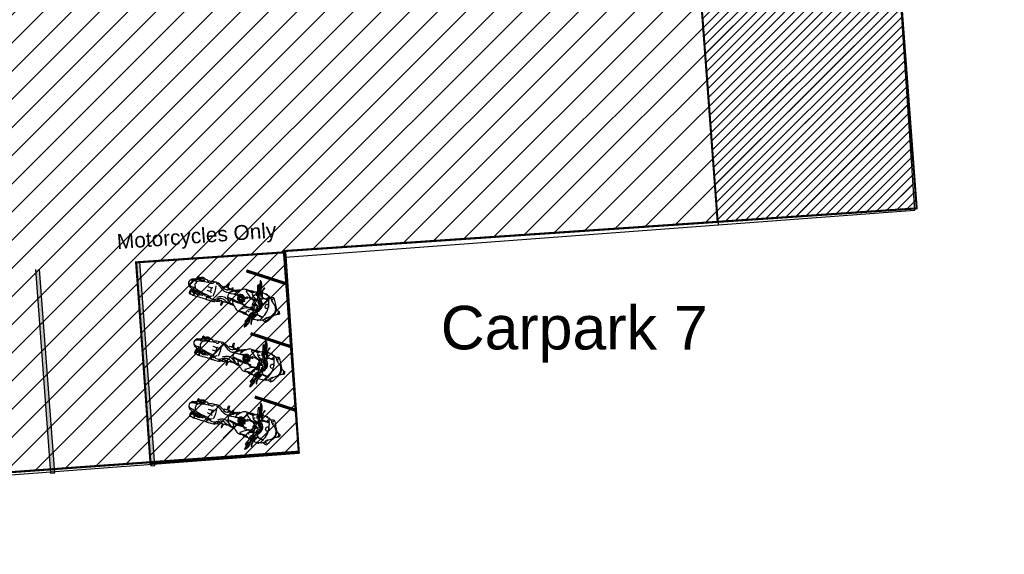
# Model space of a CAD drawing. Header units: millimetres. Extents: x 573132 to 957048, y 21042 to 318066.
# Tile 222 of 256: x 842004 to 865549, y 151289 to 164074. Entities that reach past the tile are written whole.
import ezdxf

# ---------------------------------------------------------------- set-up
doc = ezdxf.new("R2010")
doc.units = ezdxf.units.MM
doc.header["$LTSCALE"] = 2000
doc.linetypes.add('HIDDEN', pattern=[0.375, 0.25, -0.125])
for name, color, linetype in [('_NIBSC_A_parking-bays', 7, 'Continuous'), ('_NIBSC_FM trees 3metre zone', 210, 'Continuous'), ('EV points', 7, 'Continuous'), ('L1', 7, 'Continuous'), ('Motorbikes', 7, 'Continuous'), ('Parking bay info', 7, 'Continuous')]:
    doc.layers.add(name, color=color, linetype=linetype)
doc.styles.get("Standard").update_dxf_attribs({"font": 'arial.ttf'})

# ---------------------------------------------------------------- blocks, each defined once
blk = doc.blocks.new('14')
at = {"color": 0}
for p, q in [((1674, 5426), (1644, 5553)), ((1660, 5555), (1688, 5438)), ((1711, 5442), (1714, 5442)), ((1647, 5191), (1647, 5160)), ((2213, 5211), (2232, 5211)), ((864, 5013), (864, 4909)), ((882, 4904), (902, 5013)), ((1631, 5175), (1662, 5175)), ((1724, 5029), (1734, 5049)), ((1734, 5049), (1747, 5042)), ((1747, 5042), (1736, 5021)), ((2221, 5134), (2230, 5134)), ((864, 4909), (882, 4904)), ((1567, 4765), (1606, 4877))]:
    blk.add_line(p, q, dxfattribs=at)
for points in [[(873, 5352), (873, 5452), (873, 5457), (889, 5459), (892, 5456)], [(892, 5456), (897, 5390), (902, 5352)], [(995, 5345), (998, 5347), (999, 5350), (999, 5352), (999, 5393), (1002, 5396), (1012, 5395), (1014, 5393), (1014, 5350), (1015, 5349), (1018, 5347)], [(999, 5360), (1014, 5360)], [(1261, 5228), (1240, 5228), (1240, 5189), (1261, 5189)], [(1292, 5224), (1307, 5224), (1307, 5194), (1292, 5194)]]:
    blk.add_lwpolyline(points, dxfattribs=at)
blk.add_lwpolyline([(1628, 5455), (1634, 5448), (1643, 5449), (1647, 5458), (1641, 5466), (1631, 5464)], close=True, dxfattribs=at)
for centre, radius in [((1214, 5238), 3.14), ((1214, 5178), 3.14), ((1269, 5270), 3.14), ((1320, 5239), 3.14), ((1321, 5177), 3.14), ((1372, 5177), 7.57), ((1584, 5251), 5.33), ((1647, 5175), 29.8), ((1647, 5175), 24.6), ((1647, 5175), 15.5), ((1730, 5175), 27.2), ((1734, 5360), 24.2), ((1267, 5148), 3.14), ((1583, 5098), 5.56), ((1639, 4962), 4.27), ((1727, 4985), 36.9), ((1727, 4985), 32.5)]:
    blk.add_circle(centre, radius, dxfattribs=at)
for centre, radius, start, end in [((1591, 5598), 54.2, 90.1486, 131.2311), ((1588, 5747), 12.6, 76.9625, 133.3868), ((1675, 5753), 95.6, 177.6746, 194.0403), ((3589, 6093), 2039, 190.2718, 194.7386), ((1563, 5722), 46.8, 26.1471, 53.2377), ((1301, 5530), 314, 15.2934, 22.9313), ((1440, 5594), 222, 21.9863, 42.1105), ((6058, 6532), 4522, 190.0537, 192.2222), ((1372, 5566), 297, 4.5948, 21.9863), ((1447, 5102), 382, 114.5076, 155.2879), ((1335, 5005), 448, 84.7908, 96.0044), ((1347, 5419), 11, 114.2904, 184.1478), ((1397, 5457), 72.5, 213.0537, 237.8309), ((1371, 5366), 69.1, 91.9168, 114.2904), ((1384, 4980), 455, 76.2084, 91.9168), ((1297, 4726), 729, 74.7638, 83.8355), ((1529, 5147), 319, 107.8146, 110.8105), ((1449, 5440), 20.9, 97.0429, 148.9421), ((1499, 5016), 440, 84.8134, 98.8833), ((1505, 4839), 625, 88.0793, 95.4117), ((1494, 5449), 20.9, 254.7638, 287.4387), ((1618, 5444), 127, 189.7947, 210.259), ((1851, 4931), 609, 113.6164, 125.0784), ((1494, 4514), 950, 86.5172, 88.0793), ((1795, 5681), 243, 189.9566, 201.0481), ((1604, 5561), 52.1, 90.1283, 136.657), ((1574, 5602), 10.9, 234.7824, 267.0461), ((1616, 5540), 66.4, 98.1084, 129.6513), ((1570, 5588), 5.05, 321.4841, 42.3516), ((-498, 4808), 2212, 17.5111, 20.5922), ((1684, 5382), 109, 135.7741, 147.5345), ((1684, 5460), 94.4, 191.7094, 204.4724), ((1618, 5413), 21.7, 157.8407, 222.4174), ((1604, 5460), 5.68, 121.2258, 247.2453), ((1652, 5415), 70.8, 83.1828, 135.2531), ((1670, 5375), 106, 94.6554, 127.6264), ((1696, 5306), 204, 115.8342, 115.967), ((-4149, 3528), 6118, 18.6957, 19.772), ((1709, 5470), 98.9, 184.6707, 206.3764), ((1626, 5634), 60.8, 261.4822, 312.5791), ((2801, 6011), 1318, 206.3764, 207.5485), ((1639, 5572), 6.47, 161.6447, 240.8618), ((1642, 5597), 31.6, 259.4558, 308.2353), ((1614, 5545), 31.1, 16.4514, 44.5372), ((1696, 5306), 204, 101.4997, 105.5113), ((1674, 5405), 19.8, 106.4649, 176.428), ((1649, 5574), 12.7, 353.8099, 43.7023), ((1681, 5562), 21.8, 151.4397, 198.9603), ((1684, 5369), 56.5, 100.2341, 106.4649), ((1696, 5306), 204, 90.04, 96.9025), ((1716, 5513), 20.8, 170.6502, 214.5723), ((2700, 5355), 1017, 166.2045, 170.8866), ((1754, 5527), 60.3, 204.8385, 225.2666), ((2024, 5515), 314, 165.1662, 179.3535), ((1944, 5546), 236, 186.7824, 188.14), ((1657, 5436), 54.8, 340.7211, 6.1806), ((1731, 5519), 21.1, 195.6007, 226.3492), ((1677, 5466), 38.6, 16.8748, 28.1788), ((1835, 5571), 126, 162.6198, 167.6224), ((1676, 4995), 515, 78.3895, 86.0585), ((1584, 5459), 132, 352.3192, 7.6808), ((1747, 5598), 33.7, 141.6885, 162.6198), ((1666, 5455), 69.6, 16.0634, 43.8852), ((1741, 5590), 21.5, 123.0455, 165.1662), ((1865, 5365), 292, 117.2992, 119.6295), ((1489, 5977), 441, 303.0455, 304.1886), ((1733, 5620), 5.75, 57.3081, 112.2061), ((1627, 5444), 110, 357.1693, 16.0634), ((1707, 5611), 32.6, 13.4717, 24.4849), ((1733, 5617), 5.41, 304.1886, 13.4717), ((1747, 5438), 10.2, 175.2553, 219.2021), ((1666, 5315), 138, 53.8773, 57.8262), ((1624, 5383), 130, 355.9181, 19.153), ((1402, 3727), 1812, 74.532, 77.9581), ((1827, 5489), 18.5, 113.0025, 166.8905), ((1831, 5479), 28.8, 66.9975, 113.0025), ((1867, 5498), 30.8, 161.479, 202.083), ((1827, 5488), 23.4, 347.7189, 49.4779), ((1606, 5561), 301, 327.6409, 339.2087), ((1893, 5471), 8.75, 147.682, 194.1253), ((7074, 7536), 5586, 201.7188, 202.3578), ((1899, 5468), 15.3, 111.4124, 147.682), ((1896, 5473), 9.26, 71.4502, 111.4124), ((1881, 5428), 56.6, 46.6447, 71.4502), ((1982, 5535), 89.7, 226.6447, 248.1932), ((2135, 4858), 632, 100.5617, 108.3316), ((1937, 5423), 30.7, 34.5119, 68.1932), ((1782, 5316), 219, 30.2059, 34.5119), ((1740, 5292), 268, 24.8389, 30.2059), ((1973, 5271), 155, 82.3109, 90.7997), ((1996, 5430), 5.08, 246.0867, 325.3178), ((1944, 5466), 68.4, 325.3178, 1.2365), ((2006, 5470), 7.36, 338.6102, 71.7951), ((1867, 5311), 226, 38.3664, 47.9626), ((1739, 5210), 389, 19.6874, 38.3664), ((43, 5183), 78.6, 138.5451, 220.7158), ((36, 5202), 65.2, 130.9604, 144.9159), ((-16, 5237), 2.61, 135.2778, 275.1472), ((124, 4907), 356, 105.2681, 113.0504), ((22, 5221), 41.7, 118.0313, 133.9821), ((-3, 5267), 10.3, 298.4146, 340.5296), ((56, 5246), 52.2, 143.3043, 160.5296), ((29, 5267), 17.6, 116.244, 143.3043), ((-130, 5854), 591, 284.8144, 292.2225), ((144, 4834), 432, 96.1558, 105.2681), ((40, 5438), 142, 292.2225, 310.3202), ((105, 5296), 33, 256.4047, 275.9733), ((428, 5052), 386, 141.4354, 146.8907), ((142, 4825), 439, 88.7124, 94.3919), ((256, 5338), 136, 161.5726, 186.6396), ((323, 5149), 201, 143.6412, 170.1579), ((323, 5218), 201, 189.8421, 216.3588), ((136, 5378), 9.15, 73.3555, 161.5726), ((234, 5207), 138, 120.8547, 141.4354), ((354, 5067), 345, 108.0354, 130.3202), ((491, 5314), 360, 168.3367, 177.41), ((140, 5350), 36, 46.4226, 92.2495), ((152, 5259), 4.47, 23.3599, 88.7124), ((181, 5254), 24.7, 96.0991, 143.6412), ((488, 4782), 632, 112.9636, 120.8547), ((143, 5356), 29.6, 8.3408, 44.4704), ((-391, 10655), 5357, 276.0032, 277.5316), ((579, 3825), 1507, 93.9083, 105.4033), ((200, 5283), 10.3, 125.5402, 188.8365), ((211, 5269), 24.8, 129.2329, 150.1113), ((553, 4519), 852, 110.0012, 114.9453), ((210, 5270), 23.2, 102.7538, 129.2329), ((-26, 6311), 1044, 282.7538, 286.9342), ((264, 5312), 56.7, 78.8942, 112.9636), ((263, 5354), 43.8, 88.8826, 110.5223), ((328, 5137), 193, 102.7208, 110.0012), ((261, 5270), 127, 77.4924, 88.8826), ((268, 5333), 35.1, 58.8723, 78.8942), ((233, 5418), 115, 293.4544, 316.5817), ((114, 6083), 776, 282.7208, 283.8511), ((232, 5261), 116, 42.6685, 62.2047), ((218, 5187), 219, 61.1287, 71.2448), ((292, 5364), 35.2, 283.8511, 315.8016), ((336, 5396), 20.8, 234.8811, 275.8178), ((351, 5253), 123, 77.447, 95.8178), ((379, 5367), 6.44, 16.2246, 102.2497), ((348, 5358), 38.6, 348.3689, 16.2246), ((389, 5406), 55.7, 266.4928, 297.325), ((467, 5258), 111, 105.1132, 117.9514), ((573, 4865), 518, 96.7177, 105.1132), ((496, 4595), 631, 86.4556, 95.0128), ((467, 5467), 138, 273.9083, 289.6684), ((548, 5074), 308, 86.4918, 96.7177), ((499, 5374), 40.4, 289.6684, 323.2458), ((655, 5183), 127, 160.5506, 199.3551), ((621, 5284), 111, 115.7933, 143.2458), ((599, 5153), 96.7, 113.6367, 131.4749), ((593, 5341), 47.5, 92.7951, 115.7933), ((607, 5052), 337, 82.371, 92.7951), ((624, 5258), 101, 54.2816, 104.4883), ((89, 5168), 549, 347.9178, 15.2807), ((631, 5229), 159, 60.5947, 82.371), ((1185, 6020), 845, 233.5775, 244.3539), ((2188, 7991), 3012, 240.5947, 242.4683), ((820, 5289), 62.7, 92.1912, 120.6764), ((880, 5482), 183, 242.4683, 260.3157), ((862, 4212), 1140, 89.4076, 92.1912), ((895, 5418), 176, 244.3539, 272.692), ((868, 5414), 114, 260.3157, 292.9201), ((271, 11375), 6073, 275.8754, 276.7463), ((862, 4212), 1140, 87.4921, 87.9429), ((899, 5347), 105, 272.692, 310.4812), ((803, 2870), 2484, 86.0006, 87.4921), ((1045, 4996), 340, 103.1881, 112.9201), ((1538, 5104), 588, 168.9221, 172.2962), ((1062, 5177), 106, 176.5019, 195.4441), ((1047, 5200), 87.1, 139.9741, 168.9221), ((1027, 5074), 260, 93.3235, 103.1881), ((1462, 4687), 763, 125.7655, 130.4812), ((1223, 3593), 1662, 91.5788, 98.8413), ((985, 5357), 13.4, 228.3717, 272.5703), ((1160, 5105), 235, 129.3531, 139.9741), ((967, 5750), 406, 272.5703, 277.8142), ((693, 5675), 502, 309.3531, 316.2024), ((932, 6698), 1367, 273.3235, 274.556), ((2577, 3138), 2671, 124.774, 125.7655), ((1403, 2575), 2798, 94.8236, 97.8142), ((1043, 5314), 21.3, 57.8925, 94.556), ((1053, 5329), 2.8, 319.0864, 74.5547), ((1018, 6005), 676, 273.2369, 281.1983), ((9671, -298353), 303736, 91.60206, 91.61711), ((1120, 5363), 10.1, 143.7566, 209.881), ((1121, 5363), 11.2, 89.3541, 143.7566), ((1122, 5447), 73.2, 269.3541, 298.0028), ((1209, 5283), 113, 93.916, 118.0028), ((1176, 5291), 36.2, 271.2831, 297.2952), ((1179, 5287), 23.1, 271.6021, 295.5273), ((1287, 5175), 135, 108.2755, 137.106), ((1272, 5185), 108, 97.6709, 137.3661), ((1267, 5209), 43.5, 112.1443, 251.8591), ((1267, 5204), 101, 69.2816, 102.4603), ((1267, 5198), 94.7, 63.1673, 95.866), ((1287, 5222), 27.4, 128.7103, 166.1667), ((1287, 5195), 27.4, 193.8333, 231.2897), ((1273, 5240), 3.78, 51.2897, 128.7103), ((1258, 5211), 36.4, 20.2092, 61.9256), ((1258, 5206), 36.4, 298.0744, 339.7908), ((1272, 5218), 86, 37.1571, 69.2816), ((1617, 5675), 499, 231.9564, 236.0898), ((1353, 5283), 25.8, 237.6564, 272.7032), ((1226, 5231), 141, 323.469, 340.3649), ((1352, 5279), 14.1, 217.1571, 277.8198), ((1320, 4595), 671, 79.9109, 87.1364), ((1335, 4001), 1257, 85.3034, 89.1357), ((1901, 6018), 825, 228.8827, 238.1766), ((-1595, 6237), 3135, 340.3649, 341.7727), ((1530, 5208), 155, 150.6253, 161.7727), ((1410, 5276), 16.7, 87.8507, 150.6253), ((1401, 5034), 259, 80.1366, 87.8507), ((1188, 3508), 1800, 76.5997, 81.7875), ((1547, 5448), 154, 238.1766, 254.8449), ((1556, 5482), 190, 254.8449, 286.1511), ((1609, 5434), 115, 208.6505, 234.0145), ((1681, 5626), 317, 243.8001, 264.0238), ((1609, 5176), 31.4, 162.3629, 194.7716), ((2655, 4803), 1142, 157.5453, 160.4049), ((1571, 5258), 34.6, 325.818, 0.2319), ((1613, 5408), 15, 222.4174, 268.0516), ((1673, 5205), 86.1, 109.5082, 141.7206), ((2813, 1143), 4328, 105.6201, 106.1511), ((1647, 5175), 34.5, 109.2277, 250.7723), ((1667, 5321), 90.4, 97.667, 127.005), ((1491, 5279), 155, 330.1062, 345.076), ((1730, 5418), 98.9, 189.1404, 217.2502), ((1569, 5234), 71.4, 337.9528, 3.7977), ((2653, 5191), 1013, 171.0744, 177.2769), ((1704, 5276), 96.9, 98.1718, 124.8928), ((3196, 5862), 1628, 198.1118, 200.5895), ((1702, 5403), 47.5, 176.428, 191.747), ((1662, 5395), 7.2, 191.747, 266.648), ((1664, 5418), 30.9, 266.648, 323.8586), ((1709, 5249), 54.9, 87.8138, 133.2816), ((1255, 5198), 468, 13.0959, 21.8308), ((1728, 5255), 42.9, 121.9912, 140.5681), ((1454, 5252), 243, 358.0569, 7.2278), ((1704, 5241), 7.2, 163.6547, 237.4742), ((1787, 5371), 161, 237.4742, 247.2547), ((1710, 5284), 8.48, 78.9558, 121.9912), ((1710, 5301), 14.1, 24.9064, 79.981), ((9498, 7107), 7995, 193.1174, 193.5829), ((860, 4906), 952, 17.1601, 24.9064), ((1725, 5224), 1.65, 231.1512, 352.4453), ((1712, 5226), 15.2, 352.4453, 13.5829), ((1645, 5144), 154, 357.4083, 51.2406), ((1643, 5186), 165, 11.4777, 53.2142), ((1643, 5186), 173, 11.4777, 53.2142), ((1645, 5144), 146, 357.4083, 45.6298), ((1783, 5262), 127, 89.2518, 103.1022), ((1869, 4897), 485, 95.7703, 103.3735), ((1727, 5174), 43.5, 342.8399, 17.1601), ((1860, 4719), 674, 95.0127, 96.4036), ((1668, 5191), 148, 330.4618, 11.4777), ((1668, 5191), 140, 339.1093, 11.4777), ((1736, 6128), 740, 275.0127, 278.055), ((2187, 1752), 3645, 95.1798, 95.7703), ((1786, 5773), 381, 278.055, 288.5999), ((1841, 5563), 182, 275.1798, 292.1939), ((3642, 6042), 1849, 200.0058, 201.7406), ((2101, 5427), 190, 201.7406, 209.0548), ((1865, 5296), 79.7, 11.0738, 29.0548), ((1548, 5175), 419, 340.96, 19.04), ((2041, 5431), 64.5, 204.8389, 226.7631), ((2243, 5646), 359, 226.7631, 232.9499), ((2290, 5708), 437, 232.9499, 238.4314), ((1954, 5161), 205, 34.6355, 58.4314), ((2246, 5391), 149, 199.6874, 218.831), ((1973, 5174), 182, 359.4229, 34.6355), ((2003, 5195), 164, 10.3306, 38.831), ((2147, 5141), 95, 46.7731, 81.5451), ((1879, 5172), 289, 349.6694, 10.3306), ((2152, 5145), 89.3, 17.7738, 47.0732), ((2229, 5172), 38.2, 270.77, 85.3275), ((-16, 5129), 2.61, 84.8528, 224.7222), ((36, 5165), 65.2, 215.0841, 229.0396), ((124, 5460), 356, 246.9496, 254.7319), ((22, 5145), 41.7, 226.0179, 241.9687), ((-3, 5100), 10.3, 19.4704, 61.5854), ((56, 5120), 52.2, 199.4704, 216.6957), ((29, 5100), 17.6, 216.6957, 243.756), ((-130, 4512), 591, 67.7775, 75.1856), ((144, 5533), 432, 254.7319, 263.8442), ((68, 5008), 2.11, 264.9802, 314.9022), ((67, 4957), 3.87, 55.308, 87.2376), ((125, 4893), 152, 94.5108, 109.9379), ((40, 4929), 142, 49.6798, 67.7775), ((105, 5071), 33, 84.0267, 103.5953), ((428, 5315), 386, 213.1093, 218.5646), ((142, 5541), 439, 265.6081, 271.2876), ((117, 5045), 3.61, 111.2122, 184.1019), ((388, 5064), 276, 184.1019, 194.7908), ((162, 5044), 64.1, 231.3685, 242.716), ((234, 5160), 138, 218.5646, 239.1453), ((-84, 4995), 217, 357.8407, 11.806), ((354, 5299), 345, 229.6798, 251.9646), ((135, 5016), 29.3, 263.752, 312.2349), ((352, 5915), 885, 256.6375, 267.8158), ((101, 5008), 55.8, 346.2821, 10.3012), ((181, 5113), 24.7, 216.3588, 263.9009), ((2, 4980), 175, 336.5643, 8.1726), ((488, 5585), 632, 239.1453, 247.0364), ((579, 6542), 1507, 254.5967, 266.0917), ((-4, 4971), 192, 341.5622, 8.2819), ((480, 5625), 614, 241.5818, 254.8616), ((264, 5055), 56.7, 247.0364, 281.1058), ((263, 5013), 43.8, 249.4777, 271.1174), ((261, 5096), 127, 271.1174, 282.5076), ((268, 5034), 35.1, 281.1058, 301.1277), ((232, 5106), 116, 297.7953, 317.3315), ((218, 5180), 219, 288.7552, 298.8713), ((312, 5034), 7.76, 305.2308, 355.6577), ((457, 5538), 523, 254.8616, 262.1193), ((336, 4970), 20.8, 84.1822, 125.1189), ((351, 5114), 123, 264.1822, 282.553), ((379, 5000), 6.44, 257.7503, 343.7754), ((374, 5015), 12.3, 8.2878, 24.7392), ((923, 8908), 3925, 262.1193, 262.4336), ((348, 5009), 38.6, 343.7754, 11.6311), ((402, 4983), 33.9, 59.6412, 82.4336), ((464, 5101), 99.1, 243.2372, 260.7235), ((497, 5771), 631, 264.8929, 273.4501), ((536, 5325), 334, 254.7293, 264.2829), ((467, 4900), 138, 70.3316, 86.0917), ((486, 5189), 178, 271.1659, 309.3189), ((331, 4998), 171, 339.5994, 358.4825), ((559, 5276), 289, 258.6786, 270.8839), ((499, 4992), 40.4, 36.7542, 70.3316), ((621, 5083), 111, 216.7542, 244.2067), ((615, 5195), 96.9, 214.3409, 236.2492), ((593, 5026), 47.5, 244.2067, 267.2049), ((607, 5315), 337, 267.2049, 277.629), ((631, 5138), 159, 277.629, 299.4053), ((636, 4964), 41.2, 314.756, 343.0636), ((666, 4998), 63.4, 269.1593, 303.8426), ((602, 4987), 82, 334.6983, 1.0028), ((618, 4994), 82.3, 315.0186, 1.3062), ((13114, -13567), 22288, 123.7791, 123.8426), ((2188, 2375), 3012, 117.5317, 119.4053), ((748, 4920), 46.4, 105.8775, 123.7791), ((908, 4827), 290, 108.4328, 129.3189), ((735, 5097), 132, 269.8798, 303.6247), ((657, 5016), 102, 330.4899, 3.6368), ((777, 5171), 149, 260.2695, 266.4521), ((817, 5130), 119, 245.4937, 276.8633), ((870, 4874), 189, 96.5932, 113.4298), ((768, 5048), 72.8, 303.6247, 330.3701), ((882, 4946), 170, 88.1163, 112.9033), ((857, 4798), 215, 88.2277, 96.8633), ((860, 4911), 150, 69.6727, 94.399), ((883, 4965), 150, 66.1244, 88.1163), ((935, 5180), 170, 258.3144, 285.849), ((3402, 11577), 6984, 249.1126, 249.5938), ((843, 4875), 249, 47.1943, 66.1244), ((1035, 5157), 76.1, 186.2285, 221.3783), ((-1302, -21674), 26908, 84.713, 85.1747), ((1030, 5365), 340, 259.3256, 266.8358), ((1249, 5317), 343, 217.8558, 225.1623), ((992, 4980), 37.5, 70.4573, 105.849), ((1364, 8045), 2946, 262.9793, 266.9309), ((1301, 6783), 1792, 260.4818, 265.7301), ((1277, 5337), 377, 224.2133, 233.2544), ((1195, 5255), 269, 227.1943, 237.3599), ((1034, 5310), 284, 265.5475, 271.4602), ((1043, 5034), 8.98, 256.5799, 0.6091), ((1760, 10190), 5210, 262.1679, 263.2775), ((1462, 5269), 401, 205.1808, 243.7997), ((1252, 7752), 2659, 266.69, 272.0186), ((1271, 6133), 1018, 264.713, 269.3089), ((1361, 7625), 2527, 266.4948, 271.2166), ((1261, 5263), 148, 269.3089, 281.6709), ((1273, 5177), 3.78, 231.2897, 308.7103), ((1273, 5205), 89.3, 281.6709, 301.0531), ((1283, 5189), 69.8, 301.0531, 323.469), ((2667, 6253), 1739, 219.8149, 222.9578), ((2294, 3762), 1524, 122.558, 129.1807), ((1360, 5703), 609, 268.6961, 277.5645), ((1406, 5078), 15.3, 222.9578, 271.3931), ((1289, 6600), 1542, 274.3611, 281.7086), ((1532, 4910), 148, 91.4872, 113.2637), ((1754, 4845), 279, 146.9462, 161.3604), ((1560, 4972), 47.6, 102.1551, 146.9462), ((1550, 4833), 225, 75.0382, 95.3591), ((1658, 4692), 344, 92.232, 108.3688), ((2006, 5281), 442, 194.7716, 200.3744), ((1536, 5091), 65.7, 358.7421, 32.6352), ((1654, 4914), 60.7, 138.8998, 178.8985), ((1704, 5190), 143, 224.1459, 244.5055), ((1564, 4842), 213, 67.8584, 78.2042), ((1629, 4923), 36.8, 86.4191, 123.669), ((1669, 5015), 86.1, 225.746, 259.4387), ((1491, 5071), 155, 14.924, 29.8938), ((1642, 4962), 10.5, 138.6275, 188.8118), ((1684, 4964), 50.1, 143.1877, 174.8894), ((1569, 5116), 71.4, 356.2023, 22.0472), ((3133, 5148), 1493, 181.4104, 185.4663), ((4638, 4011), 3152, 160.5513, 161.8216), ((1695, 5063), 85.9, 233.5694, 262.669), ((1662, 4949), 18.4, 132.997, 171.4012), ((1663, 4949), 18.5, 171.4012, 233.1878), ((1657, 4954), 11.1, 65.9194, 132.997), ((1659, 4944), 7.19, 327.7013, 244.7726), ((1662, 4938), 6.57, 90.8946, 160.9915), ((1650, 4938), 28.9, 38.8931, 65.9194), ((1651, 4932), 15.9, 15.5839, 49.0146), ((1701, 5100), 52.3, 228.8212, 272.6641), ((1674, 4953), 3.32, 49.9302, 175.5822), ((1675, 4950), 4.24, 247.6133, 313.0646), ((1671, 4949), 8.02, 6.4358, 52.4329), ((1677, 4949), 2.82, 298.7605, 27.02), ((1724, 4986), 41.5, 132.6192, 191.8182), ((1833, 5074), 141, 167.6902, 184.7088), ((1638, 4960), 117, 54.207, 62.4354), ((1708, 5103), 13.9, 123.3076, 172.3472), ((1720, 4934), 25.1, 136.6761, 190.0817), ((1512, 5135), 219, 327.5304, 332.479), ((1729, 4973), 55.2, 92.5806, 124.8623), ((1768, 5012), 123, 114.3117, 123.3076), ((1392, 5187), 341, 335.7956, 349.5418), ((1703, 5048), 15, 279.8772, 345.1056), ((1230, 5328), 564, 329.8329, 342.8399), ((1725, 5106), 19.3, 84.3868, 114.3117), ((1704, 5178), 112, 284.2117, 314.7321), ((1704, 5178), 105, 287.8497, 323.9846), ((1676, 5142), 115, 303.1784, 357.4083), ((1665, 4952), 87, 337.5353, 3.5191), ((1676, 5142), 123, 305.1426, 357.4083), ((1740, 4361), 599, 80.2128, 88.6271), ((1865, 5534), 569, 259.6234, 267.4361), ((1834, 4843), 122, 70.9269, 87.4361), ((1805, 4735), 220, 69.9365, 80.2128), ((573, 1196), 3981, 70.4154, 70.9269), ((3222, 4486), 1392, 156.6179, 161.2287), ((2223, 4768), 299, 139.4456, 153.6431), ((2042, 4923), 60.5, 112.2056, 139.4456), ((1707, 5176), 436, 314.1174, 337.0132), ((1696, 5499), 612, 301.8128, 312.8525), ((2542, 4783), 487, 146.2911, 152.7856), ((1965, 5162), 185, 322.8579, 339.237), ((1987, 5153), 179, 326.2911, 349.6694), ((1967, 5175), 188, 335.2733, 358.9657), ((2098, 5276), 189, 288.3158, 304.5871), ((2164, 5180), 73.3, 304.6592, 353.7999), ((92, 4958), 32, 231.8737, 261.0538), ((54, 4329), 599, 81.3322, 86.8859), ((140, 4893), 27.9, 47.3112, 81.3322), ((24, 4767), 200, 45.9876, 47.3112), ((909, -7636), 12569, 91.9467, 93.4072), ((462, 4949), 31.8, 303.5398, 339.5994), ((472, 5290), 367, 271.1274, 279.4223), ((589, 4586), 347, 97.6319, 99.4223), ((558, 5952), 1023, 269.1548, 276.0133), ((1331, 5243), 338, 262.0777, 275.5843), ((1338, 4938), 8.26, 147.7007, 252.7536), ((1368, 4986), 64.1, 239.6025, 275.425), ((1257, 5997), 1096, 275.5843, 281.5681), ((1379, 5582), 660, 269.6179, 273.7967), ((1519, 5398), 503, 255.7838, 265.7106), ((1401, 5263), 341, 273.5614, 285.0363), ((1443, 4909), 19, 195.4672, 267.237), ((1550, 7113), 2225, 267.237, 270.1604), ((1484, 4890), 34.7, 63.4819, 101.5681), ((1498, 5117), 221, 265.7106, 278.7058), ((1475, 4872), 54.2, 47.4321, 63.4819), ((1578, 4984), 97.7, 227.4321, 244.8343), ((1697, 5237), 377, 244.8343, 248.0348), ((1011, 4866), 557, 343.7911, 348.5982), ((1582, 4749), 51.9, 227.0617, 266.8106), ((1515, 4787), 109, 53.5919, 68.0348), ((1555, 4769), 12.8, 282.7137, 341.7592), ((1593, 4786), 46.7, 219.8297, 263.7134), ((3159, 4371), 1614, 167.0458, 171.8949), ((1594, 4787), 41.1, 221.3475, 263.8809), ((1615, 4922), 59.8, 233.5919, 255.652), ((1985, 4642), 408, 161.05, 167.0458), ((1610, 4903), 20.3, 144.5459, 195.324), ((1667, 4988), 118, 229.5516, 256.6914), ((1601, 4891), 8, 148.0547, 239.4916), ((1674, 5009), 124, 229.2095, 255.5708), ((1657, 4953), 90.9, 229.0715, 258.4106), ((1451, 4742), 160, 335.8329, 352.0064), ((1611, 4770), 13.7, 104.3435, 161.05), ((1701, 5077), 236, 244.5771, 244.9987), ((1604, 4708), 75.3, 52.5782, 86.9885), ((1764, 4698), 156, 149.0273, 172.0064), ((1633, 4781), 16.8, 149.9281, 177.9115), ((1621, 4750), 37.9, 63.0481, 95.3805), ((1586, 4818), 43.1, 319.5262, 347.4933), ((3755, 4438), 2159, 166.8749, 170.1221), ((1208, 4854), 454, 337.9838, 344.6261), ((1632, 4771), 14.6, 36.1075, 63.0481), ((1653, 4795), 12.3, 158.8153, 212.6753), ((-1716, 5476), 3425, 348.6054, 350.8282), ((1584, 4776), 60.1, 355.9763, 11.5415), ((1556, 4759), 93.8, 344.6261, 5.43), ((1701, 5077), 236, 257.6097, 265.6379), ((1571, 4964), 89.2, 336.2554, 343.153), ((1691, 5104), 177, 257.5453, 270.2324), ((1661, 4899), 28.6, 259.0843, 288.7902), ((1655, 4939), 1.55, 346.8149, 52.2552), ((1672, 4965), 80.5, 260.1237, 271.8216), ((1649, 4936), 17.8, 338.1554, 1.1748), ((1663, 4943), 9.38, 288.7652, 353.1275), ((1652, 4885), 22, 323.1922, 359.1293), ((1700, 4880), 26.1, 121.5626, 170.9868), ((2167, 4815), 488, 177.5296, 187.8801), ((1782, 4780), 116, 134.8824, 151.4467), ((1872, 4772), 190, 187.2841, 194.3561), ((1681, 4909), 8.66, 307.8567, 358.9929), ((1714, 4733), 27.3, 197.3213, 242.8253), ((2008, 4780), 320, 170.6265, 177.0304), ((4051, 4968), 2368, 184.1596, 185.3719), ((2421, 4826), 736, 172.1199, 173.4857), ((1703, 4964), 56.3, 256.315, 274.985), ((1820, 4743), 155, 133.5824, 145.0946), ((1746, 4749), 52.6, 182.8638, 194.7938), ((1727, 4757), 38.6, 214.037, 228.3601), ((1702, 4921), 10.8, 61.4501, 123.0455), ((1696, 4930), 0.00000145, 283.3685, 7.1222), ((1688, 4874), 16.3, 314.8546, 349.4764), ((1701, 5077), 236, 269.7204, 276.4954), ((1674, 4697), 41.7, 34.4221, 48.3601), ((1703, 4711), 2.17, 242.8253, 313.2464), ((1832, 4863), 128, 161.4473, 176.5582), ((1691, 4723), 18.8, 313.2464, 336.2944), ((1754, 4922), 47.8, 169.6325, 196.5919), ((1709, 4974), 66.3, 269.0623, 303.3025), ((1703, 4718), 5.98, 336.2944, 34.4221), ((1696, 4874), 25.7, 313.5824, 347.5815), ((1568, 4948), 172, 332.5409, 347.7324), ((1705, 5342), 499, 272.6302, 290.5822), ((1819, 4858), 17.6, 200.7562, 243.4375), ((1824, 4869), 30, 243.4375, 277.6458), ((1882, 4842), 53.9, 161.5615, 182.0383), ((1829, 4848), 8.82, 261.6231, 340.6004), ((1761, 4872), 81.6, 340.8056, 352.4171), ((1829, 4802), 149, 60.6974, 69.9365), ((1908, 4877), 27.9, 167.393, 183.7147), ((1885, 4875), 4.76, 183.7147, 229.8888), ((2879, 4483), 1075, 155.159, 158.127), ((1900, 4883), 21.2, 211.5939, 251.0839), ((1895, 4867), 4.15, 251.0839, 293.7732), ((2230, 4422), 553, 120.7205, 127.1604), ((2037, 5133), 268, 246.5527, 263.2125), ((1970, 4861), 42.4, 110.1864, 120.7205), ((1983, 5084), 166, 263.8536, 273.1709), ((1992, 4910), 8.56, 34.3577, 92.7286), ((1971, 4895), 34.6, 358.1758, 34.3577), ((1942, 4889), 63.1, 339.5598, 5.1482), ((2008, 4870), 7.54, 205.5373, 287.8487), ((1571, 4615), 18.8, 238.2424, 284.7036), ((1343, 4800), 310, 318.9399, 337.9838), ((1819, 4577), 244, 155.8329, 175.3415)]:
    blk.add_arc(centre, radius, start, end, dxfattribs=at)
for centre, major_axis, ratio in [((1733, 5411), (-4.52, 5.52), 0.5854), ((1268, 5208), (-52.2, -0.2), 0.981097), ((1553, 5380), (-7.7, -0.41), 0.75661), ((1692, 5292), (-13.5, -5.2), 0.274721), ((1923, 5230), (-0.3, -53.4), 0.707626), ((2013, 5388), (-3.41, 7.23), 0.497662), ((2104, 5313), (-3.61, 6.01), 0.450535), ((75, 4984), (0, 52.1), 0.249971), ((1547, 4973), (-7.58, -0.15), 0.569493), ((1689, 5056), (13.1, -4.5), 0.23888), ((2010, 4955), (-4.07, -6.44), 0.399509), ((2102, 5027), (-4.02, -5.44), 0.427555), ((1730, 4934), (-6.44, -1.33), 0.951055)]:
    blk.add_ellipse(centre, major_axis=major_axis, ratio=ratio, dxfattribs=at)
blk.add_ellipse((1270, 5207), major_axis=(0, -71.6), ratio=0.986941, start_param=-7.853981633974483, end_param=-1.570796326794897, dxfattribs=at)
at = {"color": 0, "extrusion": (0, 0, -1)}
blk.add_ellipse((68, 4984), major_axis=(0, 22.7), ratio=0.200745, dxfattribs=at)

msp = doc.modelspace()

# ---------------------------------------------------------------- hatches: boundary and pattern name
h = msp.add_hatch()
h.set_pattern_fill('ANSI31', color=0, scale=150)
h.set_pattern_definition([(45, (-83712.4, -15753.7), (-336.7596, 336.7596), [])])
h.paths.add_polyline_path([(863454, 159561), (862645, 170407), (814044, 167142), (814486, 161362), (812327, 161876), (812500, 156371), (814795, 157226), (815127, 151355), (845131, 153492), (844789, 158291), (848321, 158529), (848320, 158541)])
h = msp.add_hatch()
h.set_pattern_fill('ANSI31', color=1, scale=50)
h.set_pattern_definition([(45, (-6279.45, -2306.9), (-112.253202, 112.253202), [])])
h.paths.add_polyline_path([(858695, 159240), (863454, 159561), (862645, 170407), (857889, 170053)])
h = msp.add_hatch()
h.set_pattern_fill('ANSI31', color=6, scale=100)
h.paths.add_polyline_path([(848679, 153724), (848357, 158512), (844790, 158271), (845133, 153460)])
h = msp.add_hatch(color=0)
h.dxf.hatch_style = 1
h.paths.add_polyline_path([(844874, 158284), (844774, 158276), (845137, 153406), (845237, 153413)])
h = msp.add_hatch(color=0)
h.dxf.hatch_style = 1
h.paths.add_polyline_path([(842480, 158105), (842380, 158098), (842744, 153227), (842843, 153235)])
at = {"layer": '_NIBSC_FM trees 3metre zone'}
h = msp.add_hatch(dxfattribs=at)
h.set_pattern_fill('ANSI31', color=256, scale=1500)
h.set_pattern_definition([(45, (0, -300000), (-3367.596, 3367.596), [])])
h.paths.add_polyline_path([(593903, 232618), (679741, 243682), (730246, 249484), (739010, 251813), (755357, 259573), (798190, 265512), (811701, 266996), (863086, 275757), (876855, 143048), (913767, 142394), (912963, 130303), (912377, 121144), (904519, 98598), (903418, 94708), (895370, 63436), (848719, 56730), (841119, 53483), (784097, 45680), (763758, 42854), (670408, 24435), (665578, 34770), (663265, 39853), (610755, 158064), (608829, 162280), (603679, 173549), (597793, 194110)])
h.paths.add_polyline_path([(597181, 230015), (680104, 240704), (730805, 246529), (740047, 248984), (756227, 256664), (798560, 262534), (812117, 264024), (860433, 272261), (874145, 140095), (910565, 139450), (909970, 130498), (909410, 121745), (901656, 99501), (900522, 95491), (892964, 66121), (847903, 59643), (840312, 56401), (783688, 48652), (763260, 45813), (672132, 27832), (668302, 36026), (666001, 41083), (613490, 159296), (611558, 163526), (606501, 174591), (600750, 194678)], flags=16)

# ---------------------------------------------------------------- linework, layer by layer
at = {"color": 7}
for p, q in [((844774, 158276), (845137, 153406)), ((845237, 153413), (844874, 158284)), ((848364, 158397), (848680, 153707)), ((842380, 158098), (842744, 153227)), ((842843, 153235), (842480, 158105)), ((830729, 152368), (848680, 153707)), ((845137, 153406), (845237, 153413)), ((842744, 153227), (842843, 153235))]:
    msp.add_line(p, q, dxfattribs=at)
at = {"color": 7, "linetype": 'Continuous'}
for p, q in [((846046, 157732), (846188, 157874)), ((848332, 157773), (848406, 157848)), ((847397, 156838), (847994, 157436)), ((846532, 155973), (846895, 156336)), ((848543, 155740), (848562, 155758)), ((846870, 154066), (847475, 154671)), ((846344, 153540), (846355, 153551))]:
    msp.add_line(p, q, dxfattribs=at)
at = {"color": 7, "const_width": 50}
msp.add_lwpolyline([(814044, 167142), (862645, 170407), (863454, 159561), (848320, 158541), (848678, 153744), (815127, 151355), (814795, 157226), (812500, 156371), (812327, 161876), (814486, 161362), (814044, 167142)], dxfattribs=at)
for points in [[(862645, 170407), (857889, 170053), (858695, 159240), (863454, 159561)], [(848357, 158512), (844790, 158271), (845133, 153460), (848679, 153724)]]:
    msp.add_lwpolyline(points, close=True, dxfattribs=at)
at = {"layer": '_NIBSC_A_parking-bays'}
for p, q in [((863411, 159520), (862678, 170435)), ((848364, 158397), (863411, 159520))]:
    msp.add_line(p, q, dxfattribs=at)
at = {"layer": 'EV points', "color": 1, "linetype": 'HIDDEN'}
msp.add_line((857889, 170107), (858705, 159169), dxfattribs=at)
at = {"layer": 'L1', "color": 7, "const_width": 75}
for points in [[(848408, 157749), (847423, 158069)], [(848509, 156248), (847524, 156569)], [(848611, 154732), (847626, 155052)]]:
    msp.add_lwpolyline(points, dxfattribs=at)

# ---------------------------------------------------------------- block references
at = {"layer": 'Motorbikes', "color": 3, "rotation": 341.3769744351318}
for p in [(844422, 152876), (844549, 151446), (844432, 149945)]:
    msp.add_blockref('14', p, dxfattribs=at)

# ---------------------------------------------------------------- texts
at = {"layer": '_NIBSC_A_parking-bays', "color": 40, "insert": (844316, 158943), "char_height": 356.58, "width": 5177.52, "attachment_point": 1, "rotation": 4.2216}
msp.add_mtext('{\\Fhelv|c0;\\C3;Motorcycles Only }', dxfattribs=at)
at = {"layer": 'Parking bay info', "insert": (852074, 157231), "char_height": 1040.24, "width": 10515.42, "attachment_point": 1, "rotation": 359.9565}
msp.add_mtext('{\\Fhelv|c0;Carpark 7}', dxfattribs=at)

doc.saveas('drawing.dxf')
